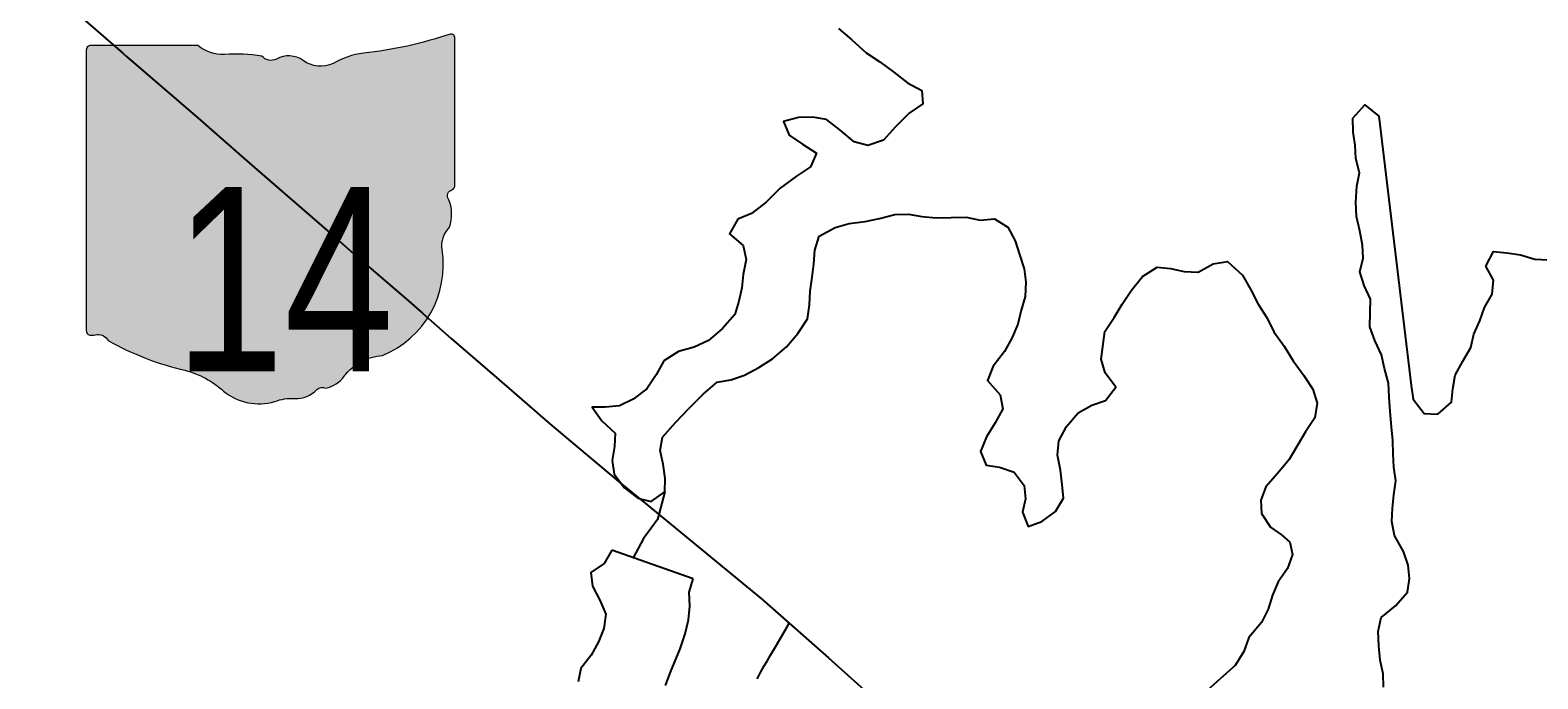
# Model space of a CAD drawing. Header units: feet. Extents: x 2113747 to 2516209, y 960708 to 1356798.
# Tile 37 of 244: x 2371447 to 2377142, y 1095632 to 1098081. Entities that reach past the tile are written whole.
import ezdxf

# ---------------------------------------------------------------- set-up
doc = ezdxf.new("R2010")
doc.units = ezdxf.units.FT
doc.header["$MEASUREMENT"] = 0
for name, color, linetype in [('0_Xref', 7, 'Continuous'), ('GM_X_Major_Lake', 5, 'Continuous'), ('GM_X_Minor_River', 5, 'Continuous'), ('GM_X_State_Location', 251, 'Continuous'), ('GM_X_State_Route', 1, 'Continuous'), ('GM_X_State_Shield', 251, 'Continuous'), ('GM_X_Township_Road', 4, 'Continuous')]:
    doc.layers.add(name, color=color, linetype=linetype)
doc.styles.add('Styledgn030', font='dgn030.shx')

# ---------------------------------------------------------------- blocks, each defined once
blk = doc.blocks.new('M1-H5_230')
at = {"layer": 'GM_X_State_Shield', "linetype": 'Continuous', "true_color": 0x1e0000}
h = blk.add_hatch(color=18, dxfattribs=at)
edge = h.paths.add_edge_path()
edge.add_line((711.5512748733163, 89.69038223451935), (711.5512748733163, 642.4292893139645))
edge.add_line((711.5512748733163, 642.4292893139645), (711.4519030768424, 642.5278091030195))
edge.add_arc((696.1098771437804, 644.7216615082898), 15.49808853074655, 351.8620861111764, 457.7380000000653)
edge.add_line((694.0231617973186, 660.0786262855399), (694.0231846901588, 660.0786317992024))
edge.add_arc((215.6435505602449, 2056.797888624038), 1476.371144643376, 275.84446944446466, 288.906452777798, ccw=False)
edge.add_line((365.980108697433, 588.1009573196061), (365.9801066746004, 588.1009594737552))
edge.add_arc((403.9586955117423, 293.5157865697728), 297.0232268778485, 97.34618055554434, 120.7688527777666)
edge.add_line((252.0087886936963, 548.7294678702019), (252.0087824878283, 548.729464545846))
edge.add_arc((204.6127072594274, 651.171561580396), 112.8750246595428, 233.8562055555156, 294.8281916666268, ccw=False)
edge.add_line((138.0374625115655, 560.0205441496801), (138.037465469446, 560.0205424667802))
edge.add_arc((83.506273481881, 483.6645863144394), 93.82900905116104, 54.4666833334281, 119.1411305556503)
edge.add_line((37.81506425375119, 565.6169892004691), (37.8150645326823, 565.6169886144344))
edge.add_arc((17.25471621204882, 605.7913352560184), 45.12987980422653, 219.7920611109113, 297.10236944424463, ccw=False)
edge.add_line((-17.42182925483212, 576.9080659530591), (-17.42182979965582, 576.9080661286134))
edge.add_arc((-110.2402786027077, 23.03722839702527), 561.5943102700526, 80.48669166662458, 94.98826944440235)
edge.add_line((-159.0719053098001, 582.5045121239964), (-159.0719000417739, 582.5044846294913))
edge.add_arc((-162.1074610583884, 738.908484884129), 156.4334552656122, 231.6195055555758, 271.1118833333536, ccw=False)
edge.add_line((-259.2340128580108, 616.2795369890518), (-259.2015184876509, 616.2440637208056))
edge.add_line((-259.2015184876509, 616.2440637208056), (-666.9041242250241, 616.2440637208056))
edge.add_line((-666.9041242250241, 616.2440637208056), (-666.9412597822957, 616.2795633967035))
edge.add_arc((-664.6604070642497, 600.3135952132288), 16.1280634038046, 98.1301027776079, 188.1301027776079)
edge.add_line((-680.6263752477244, 598.0327424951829), (-680.6072733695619, 598.0636480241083))
edge.add_line((-680.6072733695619, 598.0636480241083), (-680.6072733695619, -458.5712582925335))
edge.add_line((-680.6072733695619, -458.5712582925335), (-680.6263743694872, -458.6079740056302))
edge.add_arc((-664.5151342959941, -460.8841950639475), 16.27123962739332, 171.9583861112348, 258.3066138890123)
edge.add_line((-667.8128957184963, -476.8177448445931), (-667.8128982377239, -476.8177416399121))
edge.add_arc((-662.0481153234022, -352.7818432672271), 124.169790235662, 267.3389944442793, 280.6038555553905)
edge.add_line((-639.1987016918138, -474.8311820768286), (-639.1987019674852, -474.831181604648))
edge.add_arc((-636.643435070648, -519.531103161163), 44.77289778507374, 29.748380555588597, 93.27174722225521, ccw=False)
edge.add_line((-597.7710303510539, -497.315151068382), (-597.7710260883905, -497.315154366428))
edge.add_arc((-71.36636178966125, 429.8114385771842), 1066.145201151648, 240.4129222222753, 257.1985000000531)
edge.add_line((-307.596447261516, -609.8331817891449), (-307.5964406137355, -609.8331830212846))
edge.add_arc((-389.2220105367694, -933.2680402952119), 333.5758393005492, 47.18415555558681, 75.83597222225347, ccw=False)
edge.add_line((-162.5091320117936, -688.5761702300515), (-162.5091265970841, -688.5761749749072))
edge.add_arc((-28.44017917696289, -524.7737584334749), 211.6736032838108, 230.7003722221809, 286.2918361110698)
edge.add_line((30.94060543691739, -727.9476660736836), (30.94060344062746, -727.9476635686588))
edge.add_arc((93.86574833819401, -890.0948709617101), 173.9289818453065, 85.69512222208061, 111.20994722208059, ccw=False)
edge.add_line((106.9214873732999, -716.6565868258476), (106.9214872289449, -716.6565896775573))
edge.add_arc((109.328603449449, -603.9020136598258), 112.7802669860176, 268.7770194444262, 315.5492722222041)
edge.add_line((189.8371287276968, -682.8815425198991), (189.8371289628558, -682.8815423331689))
edge.add_arc((211.3496800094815, -706.2366200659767), 31.75294487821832, 65.7517305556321, 132.6484222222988, ccw=False)
edge.add_line((224.3903386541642, -677.2850962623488), (224.3903387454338, -677.285096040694))
edge.add_arc((197.8102065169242, -560.9801045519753), 119.3036230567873, 282.8731916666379, 323.2771111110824)
edge.add_line((293.4364551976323, -632.3171569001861), (293.4364594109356, -632.3171512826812))
edge.add_arc((454.0505528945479, -755.2192038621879), 202.2419381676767, 94.40312222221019, 142.576749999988, ccw=False)
edge.add_line((438.5237596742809, -553.5741685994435), (438.5237560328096, -553.574169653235))
edge.add_arc((298.3474105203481, -211.9398530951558), 369.2741719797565, 292.3088861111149, 368.9858388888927)
edge.add_line((663.0894711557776, -154.2627927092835), (663.0894695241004, -154.2627859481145))
edge.add_arc((767.0788936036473, -141.6241802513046), 104.7546403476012, 136.8064972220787, 186.9295944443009, ccw=False)
edge.add_line((690.707915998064, -69.92335421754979), (690.7079167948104, -69.92335321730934))
edge.add_arc((555.383925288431, -20.75759949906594), 143.9786581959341, 340.0329638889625, 383.6495666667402)
edge.add_line((687.2706862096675, 36.99823405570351), (687.2706862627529, 36.99823372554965))
edge.add_arc((707.970923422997, 49.11239851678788), 23.98442842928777, 107.94398333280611, 210.3369666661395, ccw=False)
edge.add_line((700.5816322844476, 71.93018069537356), (700.5816327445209, 71.93017908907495))
edge.add_arc((695.0167986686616, 87.5547599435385), 16.58598520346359, 289.6038111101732, 367.7341305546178)
edge.add_line((711.4519046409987, 89.78684346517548), (711.4156001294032, 89.82605697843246))
edge.add_line((711.4156001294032, 89.82605697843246), (711.5512748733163, 89.69038223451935))
at = {"layer": 'GM_X_State_Shield', "color": 7, "linetype": 'Continuous', "lineweight": 13, "flags": 128}
blk.add_lwpolyline([(711.5512748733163, 89.69038223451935), (711.5512748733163, 642.4292893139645), (711.4519030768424, 642.5278091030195, 0.4979057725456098), (694.0231617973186, 660.0786262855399), (694.0231846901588, 660.0786317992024, -0.05705544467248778), (365.980108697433, 588.1009573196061), (365.9801066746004, 588.1009594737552, 0.1025580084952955), (252.0087886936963, 548.7294678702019), (252.0087824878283, 548.729464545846, -0.272499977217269), (138.0374625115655, 560.0205441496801), (138.037465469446, 560.0205424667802, 0.2899328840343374), (37.81506425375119, 565.6169892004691), (37.8150645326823, 565.6169886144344, -0.3507354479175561), (-17.42182925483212, 576.9080659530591), (-17.42182979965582, 576.9080661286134, 0.06335965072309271), (-159.0719053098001, 582.5045121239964), (-159.0719000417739, 582.5044846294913, -0.1740440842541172), (-259.2340128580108, 616.2795369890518), (-259.2015184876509, 616.2440637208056), (-666.9041242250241, 616.2440637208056), (-666.9412597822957, 616.2795633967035, 0.414213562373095), (-680.6263752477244, 598.0327424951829), (-680.6072733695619, 598.0636480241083), (-680.6072733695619, -458.5712582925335), (-680.6263743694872, -458.6079740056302, 0.3956667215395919), (-667.8128957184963, -476.8177448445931), (-667.8128982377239, -476.8177416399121, 0.05794359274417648), (-639.1987016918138, -474.8311820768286), (-639.1987019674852, -474.831181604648, -0.2844960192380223), (-597.7710303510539, -497.315151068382), (-597.7710260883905, -497.315154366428, 0.0733721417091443), (-307.596447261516, -609.8331817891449), (-307.5964406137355, -609.8331830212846, -0.1256725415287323), (-162.5091320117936, -688.5761702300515), (-162.5091265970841, -688.5761749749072, 0.2474354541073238), (30.94060543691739, -727.9476660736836), (30.94060344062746, -727.9476635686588, -0.1117916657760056), (106.9214873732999, -716.6565868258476), (106.9214872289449, -716.6565896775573, 0.2069637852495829), (189.8371287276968, -682.8815425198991), (189.8371289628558, -682.8815423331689, -0.3004743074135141), (224.3903386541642, -677.2850962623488), (224.3903387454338, -677.285096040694, 0.1781447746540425), (293.4364551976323, -632.3171569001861), (293.4364594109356, -632.3171512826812, -0.213348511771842), (438.5237596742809, -553.5741685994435), (438.5237560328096, -553.574169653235, 0.3476349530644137), (663.0894711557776, -154.2627927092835), (663.0894695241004, -154.2627859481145, -0.2222582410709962), (690.707915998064, -69.92335421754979), (690.7079167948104, -69.92335321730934, 0.1926447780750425), (687.2706862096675, 36.99823405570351), (687.2706862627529, 36.99823372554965, -0.4790820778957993), (700.5816322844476, 71.93018069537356), (700.5816327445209, 71.93017908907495, 0.354758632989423), (711.4519046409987, 89.78684346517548), (711.4156001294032, 89.82605697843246), (711.5512748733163, 89.69038223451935)], format="xyb", dxfattribs=at)
at = {"layer": 'GM_X_State_Shield', "color": 9, "linetype": 'Continuous', "lineweight": 13, "insert": (66.65199473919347, -613.7718326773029), "char_height": 696.0951421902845, "attachment_point": 8, "line_spacing_factor": 0.8, "style": 'Styledgn030'}
blk.add_mtext('{\\Fdgn000|c0;\\W0.8;\\C9;14}', dxfattribs=at)
blk = doc.blocks.new('POR')
at = {"layer": 'GM_X_Major_Lake'}
for p, q in [((2376174.179999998, 1096175.01), (2376205.009999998, 1096148.5)), ((2373951.429999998, 1096008.98), (2373645.069999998, 1096117.57))]:
    blk.add_line(p, q, dxfattribs=at)
at = {"layer": 'GM_X_Major_Lake', "flags": 128}
for points in [[(2374500.769999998, 1098087.67), (2374551.689999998, 1098044.52), (2374604.739999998, 1097995.39), (2374657.469999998, 1097962.31), (2374710.309999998, 1097923.21), (2374761.199999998, 1097882.07), (2374815.849999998, 1097853.05), (2374818.839999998, 1097802.93), (2374767.459999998, 1097767.78), (2374716.399999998, 1097716.6), (2374671.339999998, 1097665.52), (2374611.639999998, 1097646.27), (2374559.299999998, 1097659.28), (2374506.339999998, 1097704.39), (2374455.499999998, 1097743.53), (2374403.249999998, 1097752.53), (2374349.199999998, 1097751.46), (2374293.419999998, 1097736.3), (2374314.459999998, 1097684.53), (2374365.189999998, 1097651.41), (2374417.959999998, 1097616.34), (2374394.919999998, 1097565.7), (2374341.539999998, 1097530.51), (2374280.339999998, 1097485.14), (2374227.319999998, 1097431.9), (2374172.099999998, 1097388.65), (2374120.439999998, 1097367.55), (2374089.479999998, 1097312.75), (2374140.449999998, 1097267.59), (2374151.489999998, 1097215.62), (2374140.579999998, 1097159.2), (2374135.569999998, 1097108.93), (2374124.539999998, 1097058.52), (2374109.529999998, 1097008.04), (2374062.509999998, 1096954.92), (2374009.319999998, 1096909.71), (2373955.739999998, 1096884.56), (2373895.999999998, 1096867.32), (2373840.619999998, 1096832.09), (2373811.619999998, 1096779.33), (2373776.609999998, 1096726.45), (2373725.309999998, 1096687.29), (2373673.729999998, 1096662.19), (2373619.759999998, 1096657.1), (2373569.659999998, 1096658.11), (2373606.729999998, 1096606.66), (2373657.729999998, 1096559.49), (2373654.719999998, 1096509.26), (2373645.749999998, 1096456.89), (2373652.789999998, 1096404.84), (2373691.849999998, 1096353.43), (2373742.689999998, 1096314.29), (2373793.019999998, 1096301.24), (2373844.359999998, 1096338.4)], [(2376600.699999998, 1096173.61), (2376590.469999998, 1096225.71), (2376593.459999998, 1096276.51), (2376598.469999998, 1096326.79), (2376605.439999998, 1096379.11), (2376598.409999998, 1096431.17), (2376595.409999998, 1096481.28), (2376594.429999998, 1096531.44), (2376589.389999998, 1096583.54), (2376584.239999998, 1096641.65), (2376581.159999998, 1096695.78), (2376578.139999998, 1096747.9), (2376563.009999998, 1096803.81), (2376551.959999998, 1096855.77), (2376526.869999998, 1096909.47), (2376507.819999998, 1096961.29), (2376508.759999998, 1097015.5), (2376509.769999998, 1097065.7), (2376486.709999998, 1097117.42), (2376469.669999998, 1097169.28), (2376482.689999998, 1097219.72), (2376479.699999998, 1097269.84), (2376470.619999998, 1097323.85), (2376457.539999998, 1097377.79), (2376454.459999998, 1097431.92), (2376459.279999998, 1097492.24), (2376468.299999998, 1097542.59), (2376455.209999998, 1097596.53), (2376452.219999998, 1097646.65), (2376445.229999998, 1097696.69), (2376444.189999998, 1097748.86), (2376489.249999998, 1097799.93), (2376542.169999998, 1097756.82), (2376664.419999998, 1096739.58), (2376671.449999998, 1096687.53), (2376712.559999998, 1096634.15), (2376764.699999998, 1096631.17), (2376815.879999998, 1096676.35), (2376820.889999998, 1096726.63), (2376829.879999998, 1096778.99), (2376858.869999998, 1096831.75), (2376889.909999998, 1096882.54), (2376900.939999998, 1096932.95), (2376923.969999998, 1096983.58), (2376940.999999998, 1097034.1), (2376970.039999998, 1097084.86), (2376975.009999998, 1097137.14), (2376945.919999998, 1097190.76), (2376974.869999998, 1097245.54), (2377025.049999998, 1097240.5), (2377077.259999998, 1097233.52), (2377131.669999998, 1097216.52), (2377181.799999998, 1097213.51)], [(2373844.359999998, 1096338.4), (2373845.379999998, 1096388.6), (2373838.299999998, 1096442.64), (2373827.249999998, 1096494.61), (2373836.279999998, 1096544.98), (2373885.249999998, 1096600.14), (2373938.239999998, 1096655.39), (2373989.299999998, 1096706.58), (2374042.479999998, 1096751.8), (2374094.379999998, 1096760.86), (2374146.119999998, 1096777.94), (2374199.609999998, 1096807.1), (2374251.029999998, 1096840.24), (2374304.219999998, 1096885.46), (2374347.269999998, 1096936.49), (2374384.229999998, 1096991.42), (2374391.219999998, 1097043.75), (2374394.179999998, 1097095.99), (2374401.169999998, 1097148.31), (2374408.179999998, 1097198.64), (2374411.159999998, 1097250.88), (2374428.149999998, 1097303.41), (2374487.569999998, 1097336.71), (2374541.349999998, 1097351.82), (2374601.289999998, 1097359.03), (2374655.149999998, 1097370.13), (2374712.929999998, 1097385.33), (2374764.979999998, 1097386.37), (2374815.229999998, 1097377.32), (2374869.409999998, 1097372.38), (2374983.519999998, 1097374.64), (2375035.809999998, 1097363.63), (2375089.789999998, 1097368.72), (2375140.469999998, 1097337.62), (2375167.529999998, 1097285.96), (2375184.579999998, 1097234.12), (2375201.669999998, 1097180.25), (2375208.659999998, 1097130.22), (2375205.719999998, 1097075.96), (2375190.749999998, 1097023.48), (2375177.759999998, 1096971.03), (2375156.729999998, 1096920.43), (2375127.729999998, 1096867.67), (2375084.759999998, 1096812.63), (2375063.799999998, 1096758.01), (2375110.919999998, 1096704.76), (2375121.999999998, 1096650.78), (2375092.999999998, 1096598.01), (2375059.989999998, 1096545.17), (2375037.039999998, 1096490.52), (2375058.089999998, 1096438.75), (2375108.299999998, 1096431.72), (2375164.759999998, 1096412.76), (2375201.819999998, 1096361.32), (2375206.819999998, 1096311.23), (2375195.789999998, 1096260.83), (2375216.889999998, 1096207.05), (2375268.589999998, 1096226.15), (2375319.919999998, 1096263.29), (2375350.959999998, 1096314.09), (2375345.929999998, 1096366.18), (2375338.849999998, 1096420.23), (2375327.729999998, 1096476.21), (2375332.669999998, 1096530.51), (2375361.619999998, 1096585.28), (2375406.679999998, 1096636.35), (2375458.179999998, 1096665.48), (2375509.919999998, 1096682.56), (2375548.959999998, 1096733.51), (2375507.849999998, 1096786.89), (2375492.809999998, 1096838.78), (2375506.769999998, 1096943.44), (2375541.779999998, 1096996.32), (2375572.809999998, 1097047.12), (2375607.819999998, 1097100), (2375648.869999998, 1097150.99), (2375704.249999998, 1097186.21), (2375754.429999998, 1097181.19), (2375806.709999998, 1097170.18), (2375858.849999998, 1097167.2), (2375916.309999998, 1097198.45), (2375970.199999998, 1097207.55), (2376027.289999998, 1097156.49), (2376058.439999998, 1097100.91), (2376085.539999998, 1097047.25), (2376120.629999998, 1096993.75), (2376145.689999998, 1096942.05), (2376184.799999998, 1096888.64), (2376217.949999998, 1096833.09), (2376259.099999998, 1096777.7), (2376292.159999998, 1096726.17), (2376309.239999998, 1096672.32), (2376300.299999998, 1096617.95), (2376265.299999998, 1096565.06), (2376203.299999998, 1096459.46), (2376160.239999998, 1096408.43), (2376115.179999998, 1096357.35), (2376096.159999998, 1096306.8), (2376099.149999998, 1096256.67), (2376132.209999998, 1096205.14), (2376174.179999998, 1096175.01)], [(2376205.009999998, 1096148.5), (2376215.329999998, 1096101.23), (2376196.339999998, 1096048.75), (2376161.309999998, 1095997.97), (2376140.289999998, 1095947.45), (2376123.299999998, 1095895.01), (2376098.279999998, 1095844.42), (2376051.349999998, 1095787.4), (2376032.359999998, 1095734.92), (2375999.379999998, 1095682.17), (2375944.299999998, 1095633.03), (2375893.139999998, 1095587.97)], [(2376559.399999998, 1095600.37), (2376558.419999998, 1095650.47), (2376547.389999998, 1095702.4), (2376542.329999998, 1095756.43), (2376539.259999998, 1095810.52), (2376550.249999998, 1095862.85), (2376605.409999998, 1095907.98), (2376650.449999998, 1095958.94), (2376657.419999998, 1096011.21), (2376652.439999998, 1096061.24), (2376635.409999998, 1096113.06), (2376600.699999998, 1096173.61)], [(2373645.069999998, 1096117.57), (2373616.039999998, 1096066.9), (2373564.649999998, 1096033.87), (2373571.669999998, 1095981.86), (2373598.749999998, 1095928.23), (2373621.779999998, 1095876.53), (2373614.839999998, 1095822.27), (2373593.809999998, 1095771.75), (2373566.779999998, 1095721.12), (2373527.749999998, 1095670.27), (2373516.729999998, 1095619.94)], [(2373847.249999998, 1095606.04), (2373866.279999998, 1095656.52)], [(2373866.279999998, 1095656.52), (2373902.569999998, 1095745.42), (2373921.469999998, 1095801.91), (2373934.449999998, 1095854.28), (2373939.429999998, 1095906.51), (2373936.409999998, 1095958.58), (2373951.429999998, 1096008.98)]]:
    blk.add_lwpolyline(points, dxfattribs=at)
at = {"layer": 'GM_X_Minor_River', "flags": 128}
blk.add_lwpolyline([(2373844.359999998, 1096338.4), (2373816.399999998, 1096233.46), (2373792.999999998, 1096200.88), (2373763.719999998, 1096162.16), (2373725.149999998, 1096089.19)], dxfattribs=at)
at = {"layer": 'GM_X_State_Route', "flags": 128}
for points in [[(2369879.550425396, 1099682.306248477), (2370028.921349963, 1099552.328449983), (2370214.02596663, 1099395.242149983), (2370600.63936663, 1099064.50134165), (2370657.62744163, 1099014.960758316), (2370739.22176663, 1098943.733866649), (2370780.95396663, 1098906.660449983), (2370882.43014163, 1098816.142258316), (2371159.857408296, 1098562.23856665), (2371325.769149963, 1098408.137824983), (2371356.871449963, 1098380.677249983), (2371628.19636663, 1098141.012374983), (2371797.626761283, 1097993.95042957)], [(2371797.626761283, 1097993.95042957), (2371811.594949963, 1097981.82634165), (2372080.229583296, 1097750.62601665), (2372235.87231663, 1097614.438624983), (2372295.058549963, 1097562.503033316), (2372605.786274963, 1097293.93401665), (2372691.251983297, 1097218.14676665), (2372805.45779163, 1097119.557724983), (2372877.60331663, 1097057.549974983), (2372929.637333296, 1097012.372899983), (2373037.93764163, 1096916.86784165), (2373219.170874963, 1096760.404899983), (2373323.238908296, 1096670.11636665), (2373402.071562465, 1096602.775101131)], [(2373402.071562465, 1096602.775101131), (2373472.910524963, 1096542.26229165), (2373676.617466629, 1096371.658958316), (2373770.777383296, 1096294.953074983), (2374209.359183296, 1095934.09421665), (2374314.837974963, 1095841.574716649)], [(2374314.837974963, 1095841.574716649), (2374462.672324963, 1095710.735083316), (2374707.61934163, 1095492.297199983), (2374965.624074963, 1095263.787158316), (2375166.903199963, 1095085.211399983), (2375313.162749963, 1094958.40719165), (2375474.94064163, 1094819.267049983), (2375796.921624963, 1094542.988074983), (2375925.759949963, 1094432.42399165), (2375945.278595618, 1094415.782150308)]]:
    blk.add_lwpolyline(points, dxfattribs=at)
at = {"layer": 'GM_X_Township_Road', "flags": 128}
blk.add_lwpolyline([(2374194.103308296, 1095631.404533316), (2374199.221408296, 1095642.95306665), (2374205.619033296, 1095655.420233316), (2374213.558649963, 1095669.462199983), (2374220.51401663, 1095681.174774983), (2374230.94706663, 1095698.95689165), (2374244.004783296, 1095721.10251665), (2374262.672724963, 1095753.221874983), (2374307.02959163, 1095828.320149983), (2374314.837974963, 1095841.574716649)], dxfattribs=at)
at = {"color": 7, "linetype": 'Continuous', "lineweight": 0}
blk.add_blockref('M1-H5_230', (2372340.054461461, 1097406.707815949), dxfattribs=at)
at = {"layer": 'GM_X_State_Location', "char_height": 1, "attachment_point": 5, "line_spacing_factor": 0.8, "style": 'Styledgn030'}
for s, insert in [('{\\Fdgn000|c0;\\C256;s}', (2372340.117266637, 1097406.707815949)), ('{\\Fdgn000|c0;\\C256;r}', (2372340.145342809, 1097406.707815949))]:
    blk.add_mtext(s, dxfattribs=dict(at, insert=insert))
at = {"layer": 'GM_X_State_Location', "insert": (2372088.026946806, 1097333.123690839), "char_height": 1, "attachment_point": 7, "rotation": 1e-05, "line_spacing_factor": 0.8, "style": 'Styledgn030'}
blk.add_mtext('{\\Fdgn000|c0;\\C256;14}', dxfattribs=at)

msp = doc.modelspace()

# ---------------------------------------------------------------- block references
at = {"layer": '0_Xref'}
msp.add_blockref('POR', (0, 0), dxfattribs=at)

doc.saveas('drawing.dxf')
